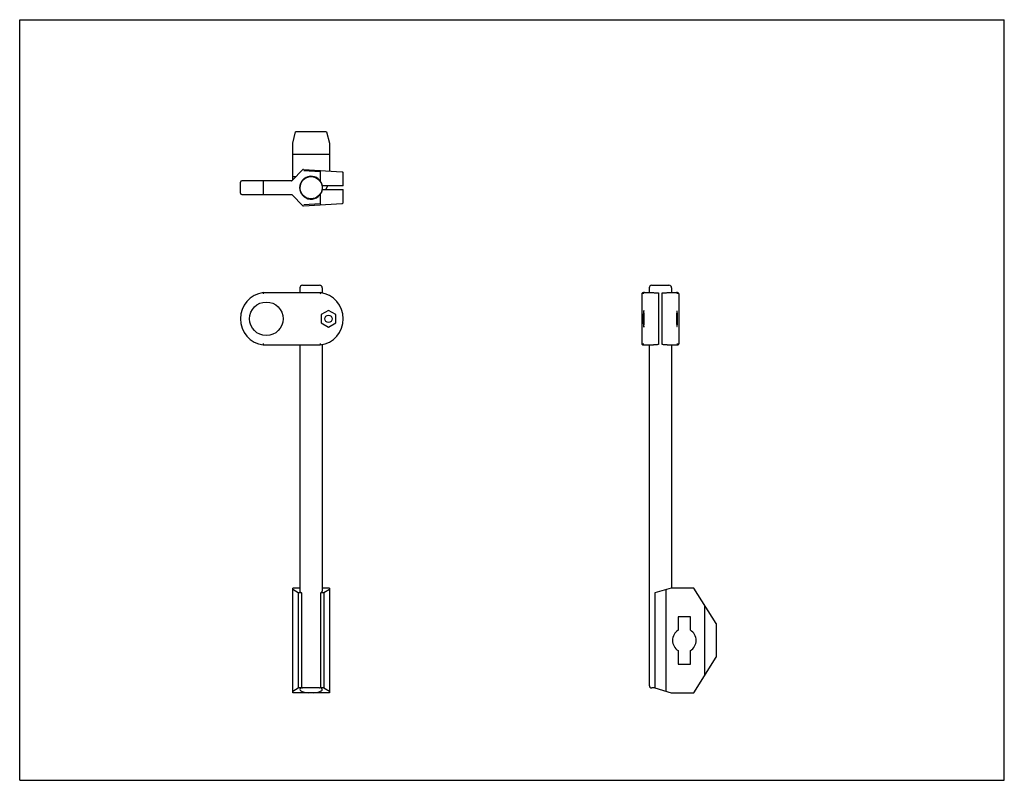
# Model space of a CAD drawing. Header units: inches. Extents: x 0 to 22, y 0 to 17.
import ezdxf

# ---------------------------------------------------------------- set-up
doc = ezdxf.new("R2010")
doc.units = ezdxf.units.IN
doc.header["$LTSCALE"] = 1.21
doc.header["$MEASUREMENT"] = 0
doc.layers.get('0').update_dxf_attribs({"linetype": 'CONTINUOUS'})
for name, color, linetype in [('532249_BL1', 7, 'CONTINUOUS'), ('807_1391_BL2', 7, 'CONTINUOUS'), ('807_1844_BL0', 7, 'CONTINUOUS')]:
    doc.layers.add(name, color=color, linetype=linetype)

# ---------------------------------------------------------------- blocks, each defined once
blk = doc.blocks.new('807_1844_BL0', base_point=(10.83, 8.224))
at = {"layer": '807_1844_BL0', "color": 7, "linetype": 'CONTINUOUS'}
for p, q in [((6.1, 14.24), (6.163, 14.49)), ((6.858, 14.49), (6.163, 14.49)), ((6.858, 14.49), (6.92, 14.24)), ((6.1, 13.42), (6.1, 14.24)), ((6.92, 14.24), (6.92, 13.616)), ((6.92, 13.99), (6.1, 13.99)), ((6.17, 13.49), (6.1, 13.49)), ((6.46, 13.49), (6.44, 13.49)), ((6.581, 13.49), (6.56, 13.49)), ((6.878, 13.285), (6.838, 13.205)), ((6.294, 13.12), (6.288, 13.12)), ((6.732, 13.12), (6.727, 13.12)), ((6.26, 4.297), (6.1, 4.297)), ((6.1, 1.957), (6.1, 4.297)), ((6.225, 4.19), (6.1, 4.263)), ((6.294, 4.19), (6.225, 4.19)), ((6.225, 4.19), (6.225, 2.065)), ((6.294, 4.19), (6.294, 2.065)), ((6.795, 4.19), (6.727, 4.19)), ((6.727, 2.065), (6.727, 4.19)), ((6.92, 4.297), (6.76, 4.297)), ((6.92, 4.263), (6.795, 4.19)), ((6.795, 4.19), (6.795, 2.065)), ((6.92, 4.297), (6.92, 1.957)), ((14.56, 4.297), (14.19, 4.19)), ((14.19, 4.19), (14.19, 2.065)), ((14.44, 4.263), (14.44, 1.992)), ((15.06, 4.297), (14.56, 4.297)), ((15.56, 3.502), (15.06, 4.297)), ((15.31, 2.355), (15.31, 3.9)), ((14.985, 3.657), (14.715, 3.657)), ((14.715, 3.657), (14.715, 3.355)), ((14.985, 3.355), (14.985, 3.657)), ((15.56, 3.502), (15.56, 2.752)), ((14.715, 2.899), (14.715, 2.597)), ((14.985, 2.597), (14.985, 2.899)), ((15.06, 1.957), (15.56, 2.752)), ((14.715, 2.597), (14.985, 2.597)), ((6.1, 1.992), (6.225, 2.065)), ((6.294, 2.065), (6.225, 2.065)), ((6.795, 2.065), (6.727, 2.065)), ((6.795, 2.065), (6.92, 1.992)), ((14.19, 2.065), (14.56, 1.957)), ((6.92, 1.957), (6.1, 1.957)), ((14.56, 1.957), (15.06, 1.957))]:
    blk.add_line(p, q, dxfattribs=at)
for centre, radius, start, end in [((6.51, 13.245), 0.25, 101.4783, 210), ((6.51, 13.245), 0.25, 77.053, 78.5217), ((6.51, 13.245), 0.25, 330, 331.4617), ((14.85, 3.127), 0.265, 120.6261, 239.3739), ((14.85, 3.127), 0.265, 300.6261, 59.3739)]:
    blk.add_arc(centre, radius, start, end, dxfattribs=at)
for centre, start_param, end_param in [((6.51, 4.226), 3.140228, 3.665191), ((6.51, 4.226), -0.523599, 0.000786), ((6.51, 2.029), 2.617994, 4.512054), ((6.51, 2.029), -1.370461, 0.523599)]:
    blk.add_ellipse(centre, major_axis=(0.25, 0), ratio=0.290541, start_param=start_param, end_param=end_param, dxfattribs=at)
blk = doc.blocks.new('532249_BL1', base_point=(10.412, 7.78))
at = {"layer": '532249_BL1', "color": 7, "linetype": 'CONTINUOUS'}
for p, q in [((6.26, 11.005), (6.26, 10.9)), ((6.32, 11.065), (6.7, 11.065)), ((6.76, 11.005), (6.76, 10.893)), ((14.065, 11.005), (14.065, 10.9)), ((14.125, 11.065), (14.505, 11.065)), ((14.565, 11.005), (14.565, 10.9)), ((6.26, 9.73), (6.26, 4.226)), ((6.76, 9.737), (6.76, 4.226)), ((14.065, 9.73), (14.065, 2.125)), ((14.565, 9.73), (14.565, 4.297)), ((6.7, 2.065), (6.32, 2.065)), ((14.19, 2.065), (14.125, 2.065))]:
    blk.add_line(p, q, dxfattribs=at)
blk.add_circle((6.51, 13.245), 0.25, dxfattribs=at)
for centre, start, end in [((6.32, 11.005), 90, 180), ((6.7, 11.005), 0, 90), ((14.125, 11.005), 90, 180), ((14.505, 11.005), 0, 90), ((6.32, 2.125), 243, 270), ((6.7, 2.125), 270, 297), ((14.125, 2.125), 180, 270)]:
    blk.add_arc(centre, 0.06, start, end, dxfattribs=at)
blk = doc.blocks.new('807_1391_BL2', base_point=(9.827, 11.69))
at = {"layer": '807_1391_BL2', "color": 7, "linetype": 'CONTINUOUS'}
for p, q in [((6.329, 13.649), (6.086, 13.406)), ((6.344, 13.655), (7.202, 13.597)), ((6.717, 13.6), (6.347, 13.624)), ((6.717, 13.6), (6.717, 13.395)), ((7.23, 13.285), (7.23, 13.567)), ((4.93, 13.12), (4.93, 13.37)), ((6.072, 13.4), (4.96, 13.4)), ((5.444, 13.12), (5.444, 13.37)), ((7.23, 13.285), (6.762, 13.285)), ((6.762, 13.205), (7.23, 13.205)), ((7.23, 12.923), (7.23, 13.205)), ((4.96, 13.09), (6.072, 13.09)), ((6.086, 13.084), (6.329, 12.842)), ((6.717, 13.096), (6.717, 12.891)), ((6.344, 12.836), (7.202, 12.893)), ((6.347, 12.866), (6.717, 12.891)), ((5.444, 10.9), (6.717, 10.9)), ((5.446, 10.87), (5.444, 10.9)), ((13.905, 9.76), (13.905, 10.87)), ((13.935, 10.9), (13.934, 10.9)), ((13.935, 10.9), (13.936, 10.9)), ((13.936, 10.9), (14.165, 10.9)), ((14.275, 10.892), (14.275, 9.738)), ((14.355, 9.738), (14.355, 10.892)), ((14.464, 10.9), (14.694, 10.9)), ((14.694, 10.9), (14.694, 10.9)), ((14.724, 10.87), (14.724, 9.76)), ((6.9, 10.502), (6.738, 10.408)), ((6.738, 10.408), (6.738, 10.221)), ((7.062, 10.408), (6.9, 10.502)), ((7.062, 10.221), (7.062, 10.408)), ((13.943, 10.502), (13.932, 10.408)), ((13.932, 10.408), (13.932, 10.221)), ((13.932, 10.408), (13.953, 10.408)), ((13.953, 10.408), (13.943, 10.502)), ((13.953, 10.221), (13.953, 10.408)), ((6.738, 10.221), (6.9, 10.128)), ((6.9, 10.128), (7.062, 10.221)), ((13.932, 10.221), (13.943, 10.128)), ((13.932, 10.221), (13.953, 10.221)), ((13.943, 10.128), (13.953, 10.221)), ((5.444, 9.73), (5.446, 9.76)), ((5.444, 9.73), (6.717, 9.73)), ((13.936, 9.73), (13.935, 9.73)), ((13.936, 9.73), (14.165, 9.73)), ((14.464, 9.73), (14.694, 9.73)), ((14.694, 9.73), (14.694, 9.73))]:
    blk.add_line(p, q, dxfattribs=at)
for points in [[(7.23, 13.567), (7.23, 13.57), (7.229, 13.575), (7.228, 13.579), (7.226, 13.582), (7.224, 13.586), (7.221, 13.589), (7.218, 13.592), (7.214, 13.594), (7.21, 13.595), (7.206, 13.597), (7.202, 13.597)], [(7.202, 12.893), (7.206, 12.894), (7.21, 12.895), (7.214, 12.897), (7.218, 12.899), (7.221, 12.902), (7.224, 12.905), (7.226, 12.908), (7.228, 12.912), (7.229, 12.916), (7.23, 12.92), (7.23, 12.923)], [(13.934, 10.9), (13.93, 10.899), (13.925, 10.898), (13.921, 10.896), (13.917, 10.894), (13.914, 10.891), (13.911, 10.887), (13.908, 10.883), (13.907, 10.879), (13.906, 10.874), (13.905, 10.87)], [(14.724, 10.87), (14.724, 10.875), (14.723, 10.879), (14.721, 10.883), (14.719, 10.887), (14.716, 10.891), (14.712, 10.894), (14.709, 10.896), (14.704, 10.898), (14.7, 10.899), (14.694, 10.9)], [(13.905, 9.76), (13.905, 9.759), (13.906, 9.755), (13.907, 9.751), (13.909, 9.746), (13.911, 9.743), (13.914, 9.739), (13.917, 9.736), (13.921, 9.734), (13.925, 9.732), (13.93, 9.73), (13.935, 9.73)], [(14.694, 9.73), (14.699, 9.73), (14.704, 9.732), (14.708, 9.734), (14.712, 9.736), (14.716, 9.739), (14.719, 9.743), (14.721, 9.746), (14.723, 9.751), (14.724, 9.755), (14.724, 9.759), (14.724, 9.76)]]:
    blk.add_lwpolyline(points, dxfattribs=at)
for centre, radius in [((5.51, 10.315), 0.375), ((6.9, 10.315), 0.0827)]:
    blk.add_circle(centre, radius, dxfattribs=at)
for centre, radius, start, end in [((6.343, 13.635), 0.02, 86.1647, 135), ((6.51, 13.245), 0.255, 9.0248, 350.9752), ((4.96, 13.37), 0.03, 90, 180), ((6.072, 13.42), 0.02, 270, 315), ((4.96, 13.12), 0.03, 180, 269.9974), ((6.072, 13.07), 0.02, 45, 90), ((6.343, 12.856), 0.02, 225, 273.8353), ((5.52, 10.315), 0.59, 97.4646, 262.5354), ((6.64, 10.315), 0.59, 277.4646, 82.5354)]:
    blk.add_arc(centre, radius, start, end, dxfattribs=at)
for points, knots in [([(6.717, 13.63), (6.717, 13.63), (6.717, 13.63), (6.717, 13.629), (6.717, 13.629), (6.717, 13.629), (6.717, 13.628), (6.717, 13.628), (6.718, 13.627), (6.718, 13.626), (6.718, 13.624), (6.718, 13.621), (6.718, 13.616), (6.718, 13.612), (6.717, 13.608), (6.717, 13.605), (6.717, 13.602), (6.717, 13.6)], [0, 0, 0, 0, 0.008087, 0.014858, 0.023757, 0.034854, 0.048171, 0.063709, 0.081447, 0.123384, 0.173644, 0.297263, 0.44777, 0.61951, 0.711326, 0.805952, 1, 1, 1, 1]), ([(5.444, 13.37), (5.444, 13.372), (5.444, 13.376), (5.444, 13.382), (5.444, 13.387), (5.444, 13.391), (5.444, 13.395), (5.445, 13.397), (5.445, 13.398), (5.445, 13.399), (5.445, 13.399), (5.445, 13.399), (5.445, 13.4), (5.445, 13.4), (5.445, 13.4), (5.446, 13.4), (5.446, 13.4)], [0, 0, 0, 0, 0.193769, 0.380256, 0.551949, 0.702484, 0.826157, 0.876441, 0.918379, 0.936123, 0.951674, 0.965011, 0.97613, 0.98506, 0.991869, 1, 1, 1, 1]), ([(5.446, 13.09), (5.446, 13.09), (5.445, 13.09), (5.445, 13.09), (5.445, 13.09), (5.445, 13.091), (5.445, 13.091), (5.445, 13.091), (5.445, 13.092), (5.445, 13.092), (5.445, 13.093), (5.445, 13.094), (5.444, 13.095), (5.444, 13.097), (5.444, 13.1), (5.444, 13.104), (5.444, 13.109), (5.444, 13.115), (5.444, 13.118), (5.444, 13.12)], [0, 0, 0, 0, 0.003555, 0.005831, 0.008541, 0.015404, 0.024338, 0.035441, 0.048756, 0.064297, 0.082043, 0.124, 0.174276, 0.232427, 0.297918, 0.448403, 0.620049, 0.806289, 1, 1, 1, 1]), ([(6.717, 12.891), (6.717, 12.889), (6.717, 12.886), (6.717, 12.882), (6.718, 12.879), (6.718, 12.874), (6.718, 12.87), (6.718, 12.867), (6.718, 12.865), (6.718, 12.863), (6.717, 12.863), (6.717, 12.862), (6.717, 12.862), (6.717, 12.862), (6.717, 12.861), (6.717, 12.861), (6.717, 12.861), (6.717, 12.861), (6.717, 12.861)], [0, 0, 0, 0, 0.194048, 0.288673, 0.380488, 0.552228, 0.702735, 0.826354, 0.876614, 0.91855, 0.936288, 0.951826, 0.965143, 0.97624, 0.985139, 0.988785, 0.991916, 1, 1, 1, 1]), ([(6.717, 10.9), (6.717, 10.9), (6.717, 10.9), (6.717, 10.9), (6.717, 10.9), (6.717, 10.899), (6.717, 10.899), (6.717, 10.899), (6.717, 10.898), (6.718, 10.897), (6.718, 10.896), (6.718, 10.895), (6.718, 10.893), (6.718, 10.89), (6.718, 10.886), (6.718, 10.881), (6.717, 10.876), (6.717, 10.872), (6.717, 10.87)], [0, 0, 0, 0, 0.00799, 0.011109, 0.014752, 0.023674, 0.034819, 0.048195, 0.063797, 0.081602, 0.123678, 0.17408, 0.232346, 0.297933, 0.448529, 0.620168, 0.806332, 1, 1, 1, 1]), ([(13.905, 10.87), (13.905, 10.872), (13.906, 10.875), (13.907, 10.879), (13.908, 10.882), (13.91, 10.886), (13.912, 10.889), (13.915, 10.892), (13.918, 10.895), (13.923, 10.897), (13.926, 10.899), (13.93, 10.9), (13.933, 10.9), (13.935, 10.9)], [0, 0, 0, 0, 0.125042, 0.187776, 0.250467, 0.37556, 0.438132, 0.500683, 0.625547, 0.750294, 0.812781, 0.875319, 1, 1, 1, 1]), ([(13.96, 10.9), (13.958, 10.9), (13.954, 10.899), (13.949, 10.898), (13.944, 10.895), (13.939, 10.891), (13.935, 10.887), (13.932, 10.881), (13.931, 10.876), (13.93, 10.872), (13.93, 10.87)], [0, 0, 0, 0, 0.124886, 0.249852, 0.374903, 0.499995, 0.62509, 0.750147, 0.875121, 1, 1, 1, 1]), ([(14.165, 10.9), (14.174, 10.899), (14.191, 10.897), (14.213, 10.896), (14.231, 10.894), (14.251, 10.893), (14.265, 10.893), (14.275, 10.892)], [0, 0, 0, 0, 0.230216, 0.47589, 0.603459, 0.733666, 1, 1, 1, 1]), ([(14.355, 10.892), (14.364, 10.893), (14.384, 10.893), (14.412, 10.895), (14.438, 10.897), (14.456, 10.899), (14.464, 10.9)], [0, 0, 0, 0, 0.266337, 0.524112, 0.769784, 1, 1, 1, 1]), ([(14.699, 10.87), (14.699, 10.872), (14.699, 10.876), (14.697, 10.881), (14.694, 10.887), (14.69, 10.891), (14.686, 10.895), (14.681, 10.898), (14.675, 10.899), (14.671, 10.9), (14.669, 10.9)], [0, 0, 0, 0, 0.124879, 0.249853, 0.374909, 0.500004, 0.625097, 0.750148, 0.875114, 1, 1, 1, 1]), ([(14.694, 10.9), (14.696, 10.9), (14.699, 10.9), (14.703, 10.899), (14.707, 10.897), (14.711, 10.895), (14.716, 10.891), (14.719, 10.887), (14.722, 10.882), (14.723, 10.879), (14.724, 10.875), (14.724, 10.872), (14.724, 10.87)], [0, 0, 0, 0, 0.124703, 0.187261, 0.249769, 0.374555, 0.499456, 0.624468, 0.749571, 0.812251, 0.874968, 1, 1, 1, 1]), ([(14.687, 10.485), (14.687, 10.485), (14.687, 10.485), (14.686, 10.485), (14.686, 10.484), (14.686, 10.484), (14.685, 10.484), (14.685, 10.483), (14.685, 10.482), (14.685, 10.481), (14.684, 10.48), (14.684, 10.478), (14.683, 10.475), (14.682, 10.472), (14.682, 10.469), (14.681, 10.465), (14.681, 10.461), (14.68, 10.455), (14.68, 10.446), (14.679, 10.435), (14.678, 10.423), (14.677, 10.409), (14.677, 10.395), (14.676, 10.375), (14.676, 10.348), (14.675, 10.326), (14.675, 10.315)], [0, 0, 0, 0, 0.001656, 0.003509, 0.005705, 0.008331, 0.01144, 0.015064, 0.019222, 0.023929, 0.035012, 0.048331, 0.063873, 0.081616, 0.10153, 0.12357, 0.14769, 0.17384, 0.231999, 0.297502, 0.369746, 0.448042, 0.531656, 0.619775, 0.806147, 1, 1, 1, 1]), ([(14.698, 10.315), (14.698, 10.326), (14.698, 10.348), (14.698, 10.374), (14.697, 10.395), (14.696, 10.409), (14.696, 10.422), (14.695, 10.435), (14.694, 10.446), (14.693, 10.454), (14.693, 10.461), (14.692, 10.465), (14.692, 10.468), (14.691, 10.472), (14.691, 10.475), (14.69, 10.477), (14.69, 10.479), (14.689, 10.481), (14.689, 10.482), (14.689, 10.482), (14.689, 10.483), (14.688, 10.484), (14.688, 10.484), (14.687, 10.485), (14.687, 10.485)], [0, 0, 0, 0, 0.193689, 0.379975, 0.468076, 0.551686, 0.629987, 0.702249, 0.767784, 0.825992, 0.852172, 0.876326, 0.898403, 0.918352, 0.936129, 0.951708, 0.96507, 0.970916, 0.976206, 0.980943, 0.985132, 0.988787, 0.991923, 1, 1, 1, 1]), ([(14.675, 10.315), (14.675, 10.304), (14.676, 10.282), (14.676, 10.256), (14.677, 10.235), (14.677, 10.221), (14.678, 10.207), (14.679, 10.195), (14.68, 10.184), (14.68, 10.175), (14.681, 10.169), (14.681, 10.165), (14.682, 10.161), (14.682, 10.158), (14.683, 10.155), (14.684, 10.152), (14.684, 10.15), (14.684, 10.149), (14.685, 10.148), (14.685, 10.147), (14.685, 10.147), (14.685, 10.146), (14.686, 10.146), (14.686, 10.145), (14.687, 10.145)], [0, 0, 0, 0, 0.193689, 0.379975, 0.468076, 0.551686, 0.629987, 0.702249, 0.767784, 0.825992, 0.852172, 0.876326, 0.898403, 0.918352, 0.936129, 0.951708, 0.96507, 0.970916, 0.976206, 0.980943, 0.985132, 0.988787, 0.991923, 1, 1, 1, 1]), ([(14.687, 10.145), (14.687, 10.145), (14.687, 10.145), (14.687, 10.145), (14.688, 10.145), (14.688, 10.146), (14.688, 10.146), (14.689, 10.147), (14.689, 10.147), (14.689, 10.148), (14.69, 10.15), (14.69, 10.152), (14.691, 10.155), (14.691, 10.158), (14.692, 10.161), (14.692, 10.165), (14.693, 10.169), (14.693, 10.175), (14.694, 10.184), (14.695, 10.195), (14.696, 10.207), (14.696, 10.221), (14.697, 10.235), (14.698, 10.255), (14.698, 10.282), (14.698, 10.304), (14.698, 10.315)], [0, 0, 0, 0, 0.001656, 0.003509, 0.005705, 0.008331, 0.01144, 0.015064, 0.019222, 0.023929, 0.035012, 0.048331, 0.063873, 0.081616, 0.10153, 0.12357, 0.14769, 0.17384, 0.231999, 0.297502, 0.369746, 0.448042, 0.531656, 0.619775, 0.806147, 1, 1, 1, 1]), ([(6.717, 9.76), (6.717, 9.758), (6.717, 9.755), (6.717, 9.751), (6.718, 9.748), (6.718, 9.744), (6.718, 9.74), (6.718, 9.737), (6.718, 9.735), (6.718, 9.734), (6.718, 9.732), (6.717, 9.732), (6.717, 9.731), (6.717, 9.731), (6.717, 9.731), (6.717, 9.73), (6.717, 9.73), (6.717, 9.73), (6.717, 9.73), (6.717, 9.73)], [0, 0, 0, 0, 0.193666, 0.288135, 0.379832, 0.551471, 0.702066, 0.767652, 0.825919, 0.876321, 0.918398, 0.936203, 0.951805, 0.965181, 0.976326, 0.985248, 0.988891, 0.99201, 1, 1, 1, 1]), ([(13.935, 9.73), (13.933, 9.73), (13.93, 9.73), (13.926, 9.731), (13.923, 9.733), (13.918, 9.735), (13.914, 9.739), (13.91, 9.743), (13.908, 9.748), (13.907, 9.751), (13.906, 9.755), (13.905, 9.758), (13.905, 9.76)], [0, 0, 0, 0, 0.124704, 0.187261, 0.249768, 0.374552, 0.499451, 0.624462, 0.749566, 0.812247, 0.874966, 1, 1, 1, 1]), ([(13.93, 9.76), (13.93, 9.758), (13.931, 9.754), (13.932, 9.748), (13.935, 9.743), (13.939, 9.739), (13.944, 9.735), (13.949, 9.732), (13.954, 9.73), (13.958, 9.73), (13.96, 9.73)], [0, 0, 0, 0, 0.124873, 0.249849, 0.374906, 0.500001, 0.625095, 0.750147, 0.875114, 1, 1, 1, 1]), ([(14.275, 9.738), (14.265, 9.737), (14.246, 9.736), (14.218, 9.735), (14.191, 9.732), (14.174, 9.731), (14.165, 9.73)], [0, 0, 0, 0, 0.266337, 0.524112, 0.769784, 1, 1, 1, 1]), ([(14.464, 9.73), (14.456, 9.731), (14.438, 9.732), (14.416, 9.734), (14.398, 9.735), (14.379, 9.737), (14.364, 9.737), (14.355, 9.738)], [0, 0, 0, 0, 0.230216, 0.47589, 0.603459, 0.733666, 1, 1, 1, 1]), ([(14.669, 9.73), (14.671, 9.73), (14.675, 9.73), (14.681, 9.732), (14.686, 9.735), (14.69, 9.739), (14.694, 9.743), (14.697, 9.748), (14.699, 9.754), (14.699, 9.758), (14.699, 9.76)], [0, 0, 0, 0, 0.124887, 0.249854, 0.374906, 0.499999, 0.625095, 0.750152, 0.875127, 1, 1, 1, 1]), ([(14.724, 9.76), (14.724, 9.758), (14.724, 9.755), (14.723, 9.751), (14.722, 9.748), (14.719, 9.743), (14.716, 9.739), (14.711, 9.735), (14.707, 9.733), (14.703, 9.731), (14.699, 9.73), (14.696, 9.73), (14.694, 9.73)], [0, 0, 0, 0, 0.125059, 0.187801, 0.250501, 0.375613, 0.500609, 0.625492, 0.750258, 0.812756, 0.875304, 1, 1, 1, 1])]:
    blk.add_open_spline(points, degree=3, knots=knots, dxfattribs=at)

msp = doc.modelspace()

# ---------------------------------------------------------------- linework, layer by layer
at = {"color": 7, "linetype": 'CONTINUOUS'}
for p, q in [((0, 0), (0, 17)), ((0, 17), (22, 17)), ((22, 0), (22, 17)), ((0, 0), (22, 0))]:
    msp.add_line(p, q, dxfattribs=at)

# ---------------------------------------------------------------- block references
at = {"layer": '532249_BL1'}
msp.add_blockref('532249_BL1', (10.412, 7.78), dxfattribs=at)
at = {"layer": '807_1391_BL2'}
msp.add_blockref('807_1391_BL2', (9.827, 11.69), dxfattribs=at)
at = {"layer": '807_1844_BL0'}
msp.add_blockref('807_1844_BL0', (10.83, 8.224), dxfattribs=at)

doc.saveas('drawing.dxf')
